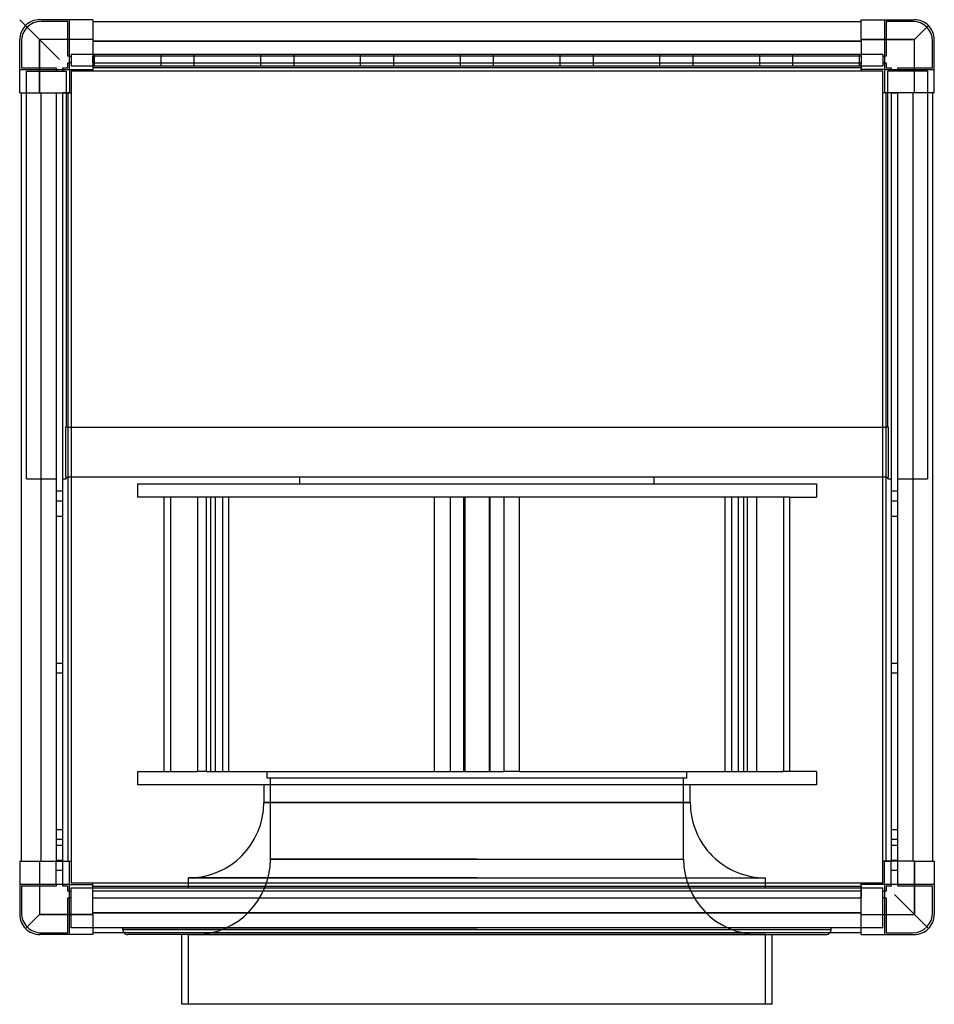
# Model space of a CAD drawing. Header units: millimetres. Extents: x -275 to 275, y -317 to 275.
import ezdxf

# ---------------------------------------------------------------- set-up
doc = ezdxf.new("R2010")
doc.units = ezdxf.units.MM
doc.layers.add('HIDDEN', color=7, linetype='Continuous')
doc.layers.add('THICK', color=7, linetype='Continuous')

msp = doc.modelspace()

# ---------------------------------------------------------------- linework, layer by layer
at = {"layer": 'HIDDEN'}
for p, q in [((-275, 275), (-263, 263)), ((-263, 275), (-263, 275)), ((-263, 275), (-263, 275)), ((-262, 274), (-262, 274)), ((-246, 274), (-262, 274)), ((-246, 274), (-246, 274)), ((-246, 253), (-246, 274)), ((-245, 275), (-245, 275)), ((-245, 275), (-245, 275)), ((-245, 245), (-245, 275)), ((-231, 275), (-231, 275)), ((-231, 275), (-231, 275)), ((-231, 274), (-231, 274)), ((-231, 274), (-231, 274)), ((231, 275), (231, 275)), ((231, 275), (231, 275)), ((231, 274), (231, 274)), ((231, 274), (231, 274)), ((245, 275), (245, 275)), ((245, 275), (245, 245)), ((245, 275), (245, 275)), ((246, 274), (246, 274)), ((262, 274), (246, 274)), ((246, 274), (246, 253)), ((262, 274), (262, 274)), ((263, 275), (263, 275)), ((263, 275), (263, 275)), ((263, 263), (271.49, 271.49)), ((-275, 263), (-275, 263)), ((-275, 263), (-275, 263)), ((-274, 262), (-274, 246)), ((-274, 262), (-274, 262)), ((-231, 263), (-263, 263)), ((-263, 231), (-263, 263)), ((231, 262), (-231, 262)), ((231, 263), (263, 263)), ((263, 231), (263, 263)), ((274, 262), (274, 262)), ((274, 246), (274, 262)), ((275, 263), (275, 263)), ((275, 263), (275, 263)), ((-246, 253), (-246, 253)), ((-245, 253), (-246, 253)), ((-246, 249), (-245, 249)), ((-246, 249), (-246, 249)), ((-246, 246), (-246, 249)), ((-245, 253), (-244, 253)), ((-244, 249), (-245, 249)), ((244, 254), (-244, 254)), ((-244, 254), (-244, 247)), ((-244, 254), (-244, 254)), ((-244, 253), (-244, 253)), ((-244, 249), (-244, 249)), ((-231, 253), (-231, 253)), ((-231, 253), (-231, 253)), ((231, 253), (-231, 253)), ((-231, 253), (-231, 253)), ((-231, 253), (-231, 253)), ((-231, 249), (-231, 253)), ((-231, 249), (-231, 249)), ((-231, 249), (-231, 249)), ((-231, 249), (-231, 249)), ((-231, 249), (231, 249)), ((-231, 249), (-231, 249)), ((-231, 249), (-231, 246)), ((-230, 254), (-230, 254)), ((-230, 254), (-230, 254)), ((-230, 254), (-230, 254)), ((-230, 254), (-230, 254)), ((-230, 254), (-230, 254)), ((-230, 254), (-230, 254)), ((-230, 254), (-230, 254)), ((-230, 254), (-230, 254)), ((-230, 247), (-230, 254)), ((-190, 254), (-190, 254)), ((-190, 254), (-190, 254)), ((-190, 254), (-190, 254)), ((-190, 254), (-190, 254)), ((-190, 254), (-190, 254)), ((-190, 254), (-190, 254)), ((-190, 254), (-190, 254)), ((-190, 247), (-190, 254)), ((-190, 254), (-190, 254)), ((-170, 254), (-170, 254)), ((-170, 254), (-170, 254)), ((-170, 254), (-170, 254)), ((-170, 254), (-170, 254)), ((-170, 254), (-170, 254)), ((-170, 254), (-170, 254)), ((-170, 254), (-170, 254)), ((-170, 254), (-170, 254)), ((-170, 247), (-170, 254)), ((-130, 254), (-130, 254)), ((-130, 254), (-130, 254)), ((-130, 254), (-130, 254)), ((-130, 254), (-130, 254)), ((-130, 254), (-130, 254)), ((-130, 254), (-130, 254)), ((-130, 254), (-130, 254)), ((-130, 247), (-130, 254)), ((-130, 254), (-130, 254)), ((-110, 254), (-110, 254)), ((-110, 254), (-110, 254)), ((-110, 254), (-110, 254)), ((-110, 254), (-110, 254)), ((-110, 254), (-110, 254)), ((-110, 254), (-110, 254)), ((-110, 254), (-110, 254)), ((-110, 254), (-110, 254)), ((-110, 247), (-110, 254)), ((-70, 254), (-70, 254)), ((-70, 254), (-70, 254)), ((-70, 254), (-70, 254)), ((-70, 254), (-70, 254)), ((-70, 254), (-70, 254)), ((-70, 254), (-70, 254)), ((-70, 254), (-70, 254)), ((-70, 247), (-70, 254)), ((-70, 254), (-70, 254)), ((-50, 254), (-50, 254)), ((-50, 254), (-50, 254)), ((-50, 254), (-50, 254)), ((-50, 254), (-50, 254)), ((-50, 254), (-50, 254)), ((-50, 254), (-50, 254)), ((-50, 254), (-50, 254)), ((-50, 254), (-50, 254)), ((-50, 247), (-50, 254)), ((-10, 254), (-10, 254)), ((-10, 254), (-10, 254)), ((-10, 254), (-10, 254)), ((-10, 254), (-10, 254)), ((-10, 254), (-10, 254)), ((-10, 254), (-10, 254)), ((-10, 254), (-10, 254)), ((-10, 247), (-10, 254)), ((-10, 254), (-10, 254)), ((10, 254), (10, 254)), ((10, 254), (10, 254)), ((10, 254), (10, 254)), ((10, 254), (10, 254)), ((10, 254), (10, 254)), ((10, 254), (10, 254)), ((10, 254), (10, 254)), ((10, 254), (10, 254)), ((10, 247), (10, 254)), ((50, 254), (50, 254)), ((50, 254), (50, 254)), ((50, 254), (50, 254)), ((50, 254), (50, 254)), ((50, 254), (50, 254)), ((50, 254), (50, 254)), ((50, 254), (50, 254)), ((50, 247), (50, 254)), ((50, 254), (50, 254)), ((70, 254), (70, 254)), ((70, 254), (70, 254)), ((70, 254), (70, 254)), ((70, 254), (70, 254)), ((70, 254), (70, 254)), ((70, 254), (70, 254)), ((70, 254), (70, 254)), ((70, 254), (70, 254)), ((70, 247), (70, 254)), ((110, 254), (110, 254)), ((110, 254), (110, 254)), ((110, 254), (110, 254)), ((110, 254), (110, 254)), ((110, 254), (110, 254)), ((110, 254), (110, 254)), ((110, 254), (110, 254)), ((110, 247), (110, 254)), ((110, 254), (110, 254)), ((130, 254), (130, 254)), ((130, 254), (130, 254)), ((130, 254), (130, 254)), ((130, 254), (130, 254)), ((130, 254), (130, 254)), ((130, 254), (130, 254)), ((130, 254), (130, 254)), ((130, 254), (130, 254)), ((130, 247), (130, 254)), ((170, 254), (170, 254)), ((170, 254), (170, 254)), ((170, 254), (170, 254)), ((170, 254), (170, 254)), ((170, 254), (170, 254)), ((170, 254), (170, 254)), ((170, 254), (170, 254)), ((170, 247), (170, 254)), ((170, 254), (170, 254)), ((190, 254), (190, 254)), ((190, 254), (190, 254)), ((190, 254), (190, 254)), ((190, 254), (190, 254)), ((190, 254), (190, 254)), ((190, 254), (190, 254)), ((190, 254), (190, 254)), ((190, 254), (190, 254)), ((190, 247), (190, 254)), ((230, 254), (230, 254)), ((230, 254), (230, 254)), ((230, 254), (230, 254)), ((230, 254), (230, 254)), ((230, 254), (230, 254)), ((230, 254), (230, 254)), ((230, 254), (230, 254)), ((230, 247), (230, 254)), ((230, 254), (230, 254)), ((231, 253), (231, 253)), ((231, 253), (231, 249)), ((231, 253), (231, 253)), ((231, 253), (231, 253)), ((231, 253), (231, 253)), ((231, 249), (231, 249)), ((231, 249), (231, 249)), ((231, 249), (231, 249)), ((231, 249), (231, 249)), ((231, 246), (231, 249)), ((244, 254), (244, 254)), ((244, 254), (244, 247)), ((244, 253), (244, 253)), ((244, 253), (245, 253)), ((244, 249), (244, 249)), ((245, 249), (244, 249)), ((246, 253), (245, 253)), ((245, 249), (246, 249)), ((246, 253), (246, 253)), ((246, 249), (246, 249)), ((246, 249), (246, 246)), ((-275, 245), (-275, 245)), ((-275, 245), (-245, 245)), ((-275, 245), (-275, 245)), ((-274, 246), (-274, 246)), ((-274, 246), (-253, 246)), ((-271, 244), (-271, 244)), ((-271, 244), (-247, 244)), ((-271, -1), (-271, 244)), ((-253, 246), (-253, 245)), ((-253, 246), (-253, 246)), ((-253, 245), (-253, 244)), ((-253, 244), (-253, 244)), ((-249, 246), (-249, 246)), ((-249, 245), (-249, 246)), ((-249, 246), (-246, 246)), ((-249, 245), (-249, 244)), ((-249, 244), (-249, 244)), ((-247, 244), (-247, 244)), ((-247, 244), (-247, 30)), ((-246, 246), (-246, 246)), ((-245, 245), (-245, 245)), ((-245, 245), (-245, 245)), ((-245, 245), (-245, 245)), ((-245, 245), (-245, 245)), ((244, 247), (-244, 247)), ((-244, 247), (-244, 247)), ((-244, 244), (-244, 244)), ((-244, 244), (-244, 244)), ((-231, 246), (-231, 245)), ((-231, 246), (-231, 246)), ((-231, 246), (-231, 246)), ((-231, 246), (-231, 246)), ((-231, 246), (-231, 246)), ((-231, 245), (-231, 245)), ((-231, 245), (-231, 245)), ((-231, 245), (-231, 245)), ((-231, 245), (-231, 245)), ((-231, 245), (-231, 245)), ((-231, 245), (-231, 245)), ((-231, 244), (-231, 244)), ((-231, 244), (-231, 244)), ((-230, 247), (-230, 247)), ((-230, 247), (-230, 247)), ((-230, 247), (-230, 247)), ((-230, 247), (-230, 247)), ((-230, 247), (-230, 247)), ((-230, 247), (-230, 247)), ((-230, 247), (-230, 247)), ((-230, 247), (-230, 247)), ((-190, 247), (-190, 247)), ((-190, 247), (-190, 247)), ((-190, 247), (-190, 247)), ((-190, 247), (-190, 247)), ((-190, 247), (-190, 247)), ((-190, 247), (-190, 247)), ((-190, 247), (-190, 247)), ((-190, 247), (-190, 247)), ((-170, 247), (-170, 247)), ((-170, 247), (-170, 247)), ((-170, 247), (-170, 247)), ((-170, 247), (-170, 247)), ((-170, 247), (-170, 247)), ((-170, 247), (-170, 247)), ((-170, 247), (-170, 247)), ((-170, 247), (-170, 247)), ((-130, 247), (-130, 247)), ((-130, 247), (-130, 247)), ((-130, 247), (-130, 247)), ((-130, 247), (-130, 247)), ((-130, 247), (-130, 247)), ((-130, 247), (-130, 247)), ((-130, 247), (-130, 247)), ((-130, 247), (-130, 247)), ((-110, 247), (-110, 247)), ((-110, 247), (-110, 247)), ((-110, 247), (-110, 247)), ((-110, 247), (-110, 247)), ((-110, 247), (-110, 247)), ((-110, 247), (-110, 247)), ((-110, 247), (-110, 247)), ((-110, 247), (-110, 247)), ((-70, 247), (-70, 247)), ((-70, 247), (-70, 247)), ((-70, 247), (-70, 247)), ((-70, 247), (-70, 247)), ((-70, 247), (-70, 247)), ((-70, 247), (-70, 247)), ((-70, 247), (-70, 247)), ((-70, 247), (-70, 247)), ((-50, 247), (-50, 247)), ((-50, 247), (-50, 247)), ((-50, 247), (-50, 247)), ((-50, 247), (-50, 247)), ((-50, 247), (-50, 247)), ((-50, 247), (-50, 247)), ((-50, 247), (-50, 247)), ((-50, 247), (-50, 247)), ((-10, 247), (-10, 247)), ((-10, 247), (-10, 247)), ((-10, 247), (-10, 247)), ((-10, 247), (-10, 247)), ((-10, 247), (-10, 247)), ((-10, 247), (-10, 247)), ((-10, 247), (-10, 247)), ((-10, 247), (-10, 247)), ((10, 247), (10, 247)), ((10, 247), (10, 247)), ((10, 247), (10, 247)), ((10, 247), (10, 247)), ((10, 247), (10, 247)), ((10, 247), (10, 247)), ((10, 247), (10, 247)), ((10, 247), (10, 247)), ((50, 247), (50, 247)), ((50, 247), (50, 247)), ((50, 247), (50, 247)), ((50, 247), (50, 247)), ((50, 247), (50, 247)), ((50, 247), (50, 247)), ((50, 247), (50, 247)), ((50, 247), (50, 247)), ((70, 247), (70, 247)), ((70, 247), (70, 247)), ((70, 247), (70, 247)), ((70, 247), (70, 247)), ((70, 247), (70, 247)), ((70, 247), (70, 247)), ((70, 247), (70, 247)), ((70, 247), (70, 247)), ((110, 247), (110, 247)), ((110, 247), (110, 247)), ((110, 247), (110, 247)), ((110, 247), (110, 247)), ((110, 247), (110, 247)), ((110, 247), (110, 247)), ((110, 247), (110, 247)), ((110, 247), (110, 247)), ((130, 247), (130, 247)), ((130, 247), (130, 247)), ((130, 247), (130, 247)), ((130, 247), (130, 247)), ((130, 247), (130, 247)), ((130, 247), (130, 247)), ((130, 247), (130, 247)), ((130, 247), (130, 247)), ((170, 247), (170, 247)), ((170, 247), (170, 247)), ((170, 247), (170, 247)), ((170, 247), (170, 247)), ((170, 247), (170, 247)), ((170, 247), (170, 247)), ((170, 247), (170, 247)), ((170, 247), (170, 247)), ((190, 247), (190, 247)), ((190, 247), (190, 247)), ((190, 247), (190, 247)), ((190, 247), (190, 247)), ((190, 247), (190, 247)), ((190, 247), (190, 247)), ((190, 247), (190, 247)), ((190, 247), (190, 247)), ((230, 247), (230, 247)), ((230, 247), (230, 247)), ((230, 247), (230, 247)), ((230, 247), (230, 247)), ((230, 247), (230, 247)), ((230, 247), (230, 247)), ((230, 247), (230, 247)), ((230, 247), (230, 247)), ((231, 245), (231, 246)), ((231, 246), (231, 246)), ((231, 246), (231, 246)), ((231, 246), (231, 246)), ((231, 246), (231, 246)), ((231, 245), (231, 245)), ((231, 245), (231, 245)), ((231, 245), (231, 245)), ((231, 245), (231, 245)), ((231, 245), (231, 245)), ((231, 245), (231, 245)), ((231, 244), (231, 244)), ((231, 244), (231, 244)), ((244, 247), (244, 247)), ((244, 244), (244, 244)), ((244, 244), (244, 244)), ((245, 245), (245, 245)), ((245, 245), (245, 245)), ((245, 245), (275, 245)), ((245, 245), (245, 245)), ((245, 245), (245, 245)), ((246, 246), (246, 246)), ((246, 246), (249, 246)), ((271, 244), (247, 244)), ((247, 30), (247, 244)), ((247, 244), (247, 244)), ((249, 246), (249, 245)), ((249, 246), (249, 246)), ((249, 245), (249, 244)), ((249, 244), (249, 244)), ((253, 246), (253, 246)), ((253, 245), (253, 246)), ((253, 246), (274, 246)), ((253, 245), (253, 244)), ((253, 244), (253, 244)), ((271, 244), (271, -1)), ((271, 244), (271, 244)), ((274, 246), (274, 246)), ((275, 245), (275, 245)), ((275, 245), (275, 245)), ((-275, 231), (-275, 231)), ((-275, 231), (-275, 231)), ((-274, 231), (-274, 231)), ((-274, 231), (-274, 231)), ((-262, -231), (-262, 231)), ((-253, 231), (-253, 231)), ((-253, 231), (-253, 231)), ((-253, 231), (-253, 231)), ((-253, 231), (-253, -231)), ((-253, 231), (-253, 231)), ((-253, 231), (-249, 231)), ((-249, 231), (-249, 231)), ((-249, 231), (-249, 231)), ((-249, -231), (-249, 231)), ((-249, 231), (-249, 231)), ((-249, 231), (-249, 231)), ((-246, 231), (-249, 231)), ((-245, 231), (-246, 231)), ((-246, 231), (-246, 231)), ((-246, 231), (-246, 231)), ((-246, 231), (-246, 231)), ((-246, 231), (-246, 231)), ((-245, 231), (-245, 231)), ((-245, 231), (-245, 231)), ((-245, 231), (-245, 231)), ((-245, 231), (-245, 231)), ((-245, 231), (-245, 231)), ((-245, 231), (-245, 231)), ((-244, 231), (-244, 231)), ((-244, 231), (-244, 231)), ((244, 231), (244, 231)), ((244, 231), (244, 231)), ((246, 231), (245, 231)), ((245, 231), (245, 231)), ((245, 231), (245, 231)), ((245, 231), (245, 231)), ((245, 231), (245, 231)), ((245, 231), (245, 231)), ((245, 231), (245, 231)), ((246, 231), (246, 231)), ((246, 231), (246, 231)), ((246, 231), (246, 231)), ((249, 231), (246, 231)), ((246, 231), (246, 231)), ((249, 231), (249, 231)), ((249, 231), (249, 231)), ((249, 231), (249, 231)), ((249, 231), (249, -231)), ((249, 231), (249, 231)), ((249, 231), (253, 231)), ((253, 231), (253, 231)), ((253, 231), (253, 231)), ((253, -231), (253, 231)), ((253, 231), (253, 231)), ((253, 231), (253, 231)), ((262, 231), (262, -231)), ((274, 231), (274, 231)), ((274, 231), (274, 231)), ((275, 231), (275, 231)), ((275, 231), (275, 231)), ((-247.5, 30), (-247.5, 30)), ((-247.5, 30), (-247.5, 30)), ((-246, 30), (-247.5, 30)), ((-247.5, 30), (-247.5, 0)), ((-247, 30), (-247, 30)), ((-246, 30), (-244, 30)), ((-246, 30), (-246, 30)), ((-246, 30), (-246, 30)), ((-244, 30), (244, 30)), ((-244, 30), (-244, 30)), ((-244, 30), (-244, 30)), ((244, 30), (244, 30)), ((244, 30), (244, 30)), ((244, 30), (246, 30)), ((246, 30), (246, 30)), ((247.5, 30), (246, 30)), ((246, 30), (246, 30)), ((247, 30), (247, 30)), ((247.5, 30), (247.5, 30)), ((247.5, 30), (247.5, 30)), ((247.5, 0), (247.5, 30)), ((-247.5, 0), (-246, 0)), ((-247.5, 0), (-247.5, 0)), ((-247, 0), (-247, 0)), ((-247, 0), (-247, -1)), ((-244, 0), (-246, 0)), ((-246, 0), (-246, 0)), ((244, 0), (-244, 0)), ((-244, 0), (-244, 0)), ((-106.5, -4), (-106.5, 0)), ((106.5, -4), (106.5, 0)), ((244, 0), (244, 0)), ((246, 0), (244, 0)), ((246, 0), (247.5, 0)), ((246, 0), (246, 0)), ((247, 0), (247, 0)), ((247, -1), (247, 0)), ((247.5, 0), (247.5, 0)), ((-271, -1), (-253, -1)), ((-271, -1), (-271, -1)), ((-253, -1), (-253, -1)), ((-249, -1), (-249, -1)), ((-249, -1), (-247, -1)), ((-247.5, 0), (-247.5, 0)), ((-247, -1), (-247, -1)), ((-246, 0), (-246, 0)), ((-244, 0), (-244, 0)), ((-204.12, -4), (0, -4)), ((-204.12, -4), (-204.12, -12)), ((0, -4), (204.12, -4)), ((204.12, -4), (204.12, -12)), ((244, 0), (244, 0)), ((246, 0), (246, 0)), ((247, -1), (249, -1)), ((247, -1), (247, -1)), ((247.5, 0), (247.5, 0)), ((249, -1), (249, -1)), ((253, -1), (253, -1)), ((253, -1), (271, -1)), ((271, -1), (271, -1)), ((-249, -8.5), (-253, -8.5)), ((-249, -8.5), (-253, -8.5)), ((-249, -8.5), (-253, -8.5)), ((-249, -8.5), (-253, -8.5)), ((253, -8.5), (249, -8.5)), ((253, -8.5), (249, -8.5)), ((253, -8.5), (249, -8.5)), ((253, -8.5), (249, -8.5)), ((-249, -14.5), (-253, -14.5)), ((-249, -14.5), (-253, -14.5)), ((-249, -14.5), (-253, -14.5)), ((-249, -14.5), (-253, -14.5)), ((-168.12, -12), (-204.12, -12)), ((-188.15, -177), (-188.15, -12)), ((-184.32, -12), (-184.32, -177)), ((-168.12, -12), (-168.12, -177)), ((-162.63, -12), (-168.12, -12)), ((0, -12), (-162.63, -12)), ((-162.63, -177), (-162.63, -12)), ((-160.28, -12), (-160.28, -177)), ((-157.18, -177), (-157.18, -12)), ((-152.99, -12), (-152.99, -177)), ((-149.25, -177), (-149.25, -12)), ((-25.51, -177), (-25.51, -12)), ((-16.2, -12), (-16.2, -177)), ((-7.92, -177), (-7.92, -12)), ((-7.3, -12), (-7.3, -177)), ((16.2, -12), (0, -12)), ((7.3, -12), (7.3, -177)), ((7.92, -177), (7.92, -12)), ((16.2, -12), (16.2, -177)), ((25.51, -12), (16.2, -12)), ((25.51, -177), (25.51, -12)), ((184.32, -12), (25.51, -12)), ((149.25, -177), (149.25, -12)), ((152.99, -12), (152.99, -177)), ((157.18, -177), (157.18, -12)), ((160.28, -12), (160.28, -177)), ((162.63, -177), (162.63, -12)), ((168.12, -12), (168.12, -177)), ((188.15, -12), (183.6, -12)), ((184.32, -12), (184.32, -177)), ((188.15, -177), (188.15, -12)), ((188.15, -12), (204.12, -12)), ((253, -14.5), (249, -14.5)), ((253, -14.5), (249, -14.5)), ((253, -14.5), (249, -14.5)), ((253, -14.5), (249, -14.5)), ((-253, -23.5), (-249, -23.5)), ((-253, -23.5), (-253, -23.5)), ((-249, -23.5), (-249, -23.5)), ((249, -23.5), (253, -23.5)), ((249, -23.5), (249, -23.5)), ((253, -23.5), (253, -23.5)), ((-249, -112), (-253, -112)), ((-249, -112), (-253, -112)), ((253, -112), (249, -112)), ((253, -112), (249, -112)), ((-249, -118), (-253, -118)), ((-249, -118), (-253, -118)), ((253, -118), (249, -118)), ((253, -118), (249, -118)), ((-204.12, -177), (-168.12, -177)), ((-204.12, -177), (-204.12, -185)), ((-162.63, -177), (-168.12, -177)), ((-162.63, -177), (0, -177)), ((-126.25, -181), (-126.25, -177)), ((0, -177), (16.2, -177)), ((25.51, -177), (16.2, -177)), ((25.51, -177), (184.32, -177)), ((126.25, -181), (126.25, -177)), ((188.15, -177), (183.6, -177)), ((204.12, -177), (188.15, -177)), ((204.12, -177), (204.12, -185)), ((0, -181), (-126.25, -181)), ((-124.25, -229.76), (-124.25, -181)), ((126.25, -181), (0, -181)), ((124.25, -229.76), (124.25, -181)), ((0, -185), (-204.12, -185)), ((-128.25, -185), (-128.25, -195.75)), ((204.12, -185), (0, -185)), ((128.25, -195.75), (128.25, -185)), ((-128.25, -195.75), (0, -195.75)), ((0, -195.75), (-128.25, -195.75)), ((0, -195.75), (128.25, -195.75)), ((128.25, -195.75), (0, -195.75)), ((-249, -212), (-253, -212)), ((-249, -212), (-253, -212)), ((253, -212), (249, -212)), ((253, -212), (249, -212)), ((-249, -218), (-253, -218)), ((-249, -218), (-253, -218)), ((253, -218), (249, -218)), ((253, -218), (249, -218)), ((-253, -221.5), (-253, -221.5)), ((-249, -221.5), (-253, -221.5)), ((-249, -221.5), (-249, -221.5)), ((249, -221.5), (249, -221.5)), ((253, -221.5), (249, -221.5)), ((253, -221.5), (253, -221.5)), ((-249, -230.5), (-253, -230.5)), ((-249, -230.5), (-253, -230.5)), ((-249, -230.5), (-253, -230.5)), ((-249, -230.5), (-253, -230.5)), ((0, -229.76), (-124.25, -229.76)), ((-124.25, -229.76), (0, -229.76)), ((0, -229.76), (124.25, -229.76)), ((253, -230.5), (249, -230.5)), ((253, -230.5), (249, -230.5)), ((253, -230.5), (249, -230.5)), ((253, -230.5), (249, -230.5)), ((-275, -231), (-275, -231)), ((-275, -231), (-275, -231)), ((-274, -231), (-274, -231)), ((-274, -231), (-274, -231)), ((-263, -231), (-263, -263)), ((-253, -231), (-253, -231)), ((-253, -231), (-253, -231)), ((-253, -245), (-253, -231)), ((-253, -231), (-253, -231)), ((-253, -231), (-253, -231)), ((-249, -231), (-253, -231)), ((-249, -236.5), (-253, -236.5)), ((-249, -236.5), (-253, -236.5)), ((-249, -236.5), (-253, -236.5)), ((-249, -236.5), (-253, -236.5)), ((-249, -231), (-249, -231)), ((-249, -231), (-249, -231)), ((-249, -245), (-249, -231)), ((-249, -231), (-249, -231)), ((-249, -231), (-249, -231)), ((-249, -231), (-246, -231)), ((-246, -231), (-245, -231)), ((-246, -231), (-246, -231)), ((-246, -231), (-246, -231)), ((-246, -231), (-246, -231)), ((-246, -231), (-246, -231)), ((-245, -231), (-245, -231)), ((-245, -231), (-245, -231)), ((-245, -231), (-245, -231)), ((-245, -231), (-245, -231)), ((-245, -231), (-245, -231)), ((-245, -231), (-245, -231)), ((-244, -231), (-244, -231)), ((-244, -231), (-244, -231)), ((244, -231), (244, -231)), ((244, -231), (244, -231)), ((245, -231), (245, -231)), ((245, -231), (246, -231)), ((245, -231), (245, -231)), ((245, -231), (245, -231)), ((245, -231), (245, -231)), ((245, -231), (245, -231)), ((245, -231), (245, -231)), ((246, -231), (246, -231)), ((246, -231), (246, -231)), ((246, -231), (246, -231)), ((246, -231), (249, -231)), ((246, -231), (246, -231)), ((249, -231), (249, -231)), ((249, -231), (249, -231)), ((249, -245), (249, -231)), ((249, -231), (249, -231)), ((249, -231), (249, -231)), ((253, -231), (249, -231)), ((253, -236.5), (249, -236.5)), ((253, -236.5), (249, -236.5)), ((253, -236.5), (249, -236.5)), ((253, -236.5), (249, -236.5)), ((253, -231), (253, -231)), ((253, -231), (253, -231)), ((253, -245), (253, -231)), ((253, -231), (253, -231)), ((253, -231), (253, -231)), ((263, -231), (263, -263)), ((274, -231), (274, -231)), ((274, -231), (274, -231)), ((275, -231), (275, -231)), ((275, -231), (275, -231)), ((0, -241), (-173.5, -241)), ((-173.5, -241), (0, -241)), ((-173.5, -247), (-173.5, -241)), ((0, -241), (173.5, -241)), ((173.5, -247), (173.5, -241)), ((-275, -245), (-275, -245)), ((-275, -245), (-275, -245)), ((-245, -245), (-275, -245)), ((-274, -246), (-274, -262)), ((-274, -246), (-274, -246)), ((-253, -246), (-274, -246)), ((-253, -245), (-253, -246)), ((-253, -246), (-253, -246)), ((-249, -246), (-249, -245)), ((-249, -246), (-249, -246)), ((-246, -246), (-249, -246)), ((-246, -246), (-246, -246)), ((-246, -249), (-246, -246)), ((-245, -245), (-245, -245)), ((-245, -245), (-245, -245)), ((-245, -245), (-245, -245)), ((-245, -275), (-245, -245)), ((-245, -245), (-245, -245)), ((-244, -244), (-244, -244)), ((-244, -244), (-244, -244)), ((-244, -271), (-244, -247)), ((-244, -247), (-244, -247)), ((-244, -247), (244, -247)), ((-231, -244), (-231, -244)), ((-231, -244), (-231, -244)), ((-231, -245), (-231, -245)), ((-231, -245), (-231, -245)), ((-231, -245), (-231, -245)), ((-231, -245), (-231, -245)), ((-231, -246), (-231, -245)), ((-231, -245), (-231, -245)), ((-231, -245), (-231, -245)), ((-231, -246), (-231, -246)), ((-231, -246), (-231, -246)), ((-231, -246), (-231, -246)), ((-231, -246), (-231, -246)), ((-231, -249), (-231, -246)), ((231, -244), (231, -244)), ((231, -244), (231, -244)), ((231, -245), (231, -245)), ((231, -245), (231, -245)), ((231, -246), (231, -245)), ((231, -245), (231, -245)), ((231, -245), (231, -245)), ((231, -245), (231, -245)), ((231, -245), (231, -245)), ((231, -246), (231, -246)), ((231, -246), (231, -246)), ((231, -246), (231, -246)), ((231, -246), (231, -249)), ((231, -246), (231, -246)), ((244, -244), (244, -244)), ((244, -244), (244, -244)), ((244, -247), (244, -247)), ((244, -271), (244, -247)), ((245, -245), (245, -275)), ((245, -245), (245, -245)), ((275, -245), (245, -245)), ((245, -245), (245, -245)), ((245, -245), (245, -245)), ((245, -245), (245, -245)), ((246, -246), (246, -246)), ((249, -246), (246, -246)), ((246, -246), (246, -249)), ((249, -245), (249, -246)), ((249, -246), (249, -246)), ((253, -246), (253, -245)), ((253, -246), (253, -246)), ((274, -246), (253, -246)), ((274, -246), (274, -246)), ((274, -262), (274, -246)), ((275, -245), (275, -245)), ((275, -245), (275, -245)), ((-246, -249), (-246, -249)), ((-245, -249), (-246, -249)), ((-246, -253), (-245, -253)), ((-246, -253), (-246, -253)), ((-246, -274), (-246, -253)), ((-245, -249), (-244, -249)), ((-244, -253), (-245, -253)), ((-244, -249), (-244, -249)), ((-244, -253), (-244, -253)), ((-231, -249), (-231, -249)), ((-231, -249), (-231, -249)), ((-231, -253), (-231, -249)), ((-231, -249), (-231, -249)), ((231, -249), (-231, -249)), ((-231, -249), (-231, -249)), ((-231, -253), (-231, -253)), ((-231, -253), (-231, -253)), ((-231, -253), (-231, -253)), ((-231, -253), (231, -253)), ((-231, -253), (-231, -253)), ((231, -249), (231, -249)), ((231, -249), (231, -249)), ((231, -249), (231, -249)), ((231, -249), (231, -249)), ((231, -249), (231, -253)), ((231, -253), (231, -253)), ((231, -253), (231, -253)), ((231, -253), (231, -253)), ((231, -253), (231, -253)), ((244, -249), (244, -249)), ((244, -249), (245, -249)), ((244, -253), (244, -253)), ((245, -253), (244, -253)), ((246, -249), (245, -249)), ((245, -253), (246, -253)), ((246, -249), (246, -249)), ((246, -253), (246, -253)), ((246, -253), (246, -274)), ((271.49, -271.49), (251, -251)), ((-275, -263), (-275, -263)), ((-275, -263), (-275, -263)), ((-274, -262), (-274, -262)), ((-263, -263), (-271.49, -271.49)), ((-231, -263), (-263, -263)), ((-231, -262), (231, -262)), ((231, -263), (263, -263)), ((274, -262), (274, -262)), ((275, -263), (275, -263)), ((275, -263), (275, -263)), ((-244, -271), (-244, -271)), ((244, -271), (-244, -271)), ((-213, -272), (-213, -271)), ((0, -272), (-213, -272)), ((-213, -272), (0, -272)), ((0, -272), (213, -272)), ((0, -272), (213, -272)), ((213, -272), (213, -271)), ((244, -271), (244, -271)), ((-263, -275), (-263, -275)), ((-263, -275), (-263, -275)), ((-262, -274), (-262, -274)), ((-262, -274), (-246, -274)), ((-246, -274), (-246, -274)), ((-245, -275), (-245, -275)), ((-245, -275), (-245, -275)), ((-231, -274), (-231, -274)), ((-231, -274), (-231, -274)), ((-231, -275), (-231, -275)), ((-231, -275), (-231, -275)), ((-173.5, -275), (0, -275)), ((-173.5, -317), (-173.5, -275)), ((173.5, -275), (0, -275)), ((173.5, -317), (173.5, -275)), ((231, -274), (231, -274)), ((231, -274), (231, -274)), ((231, -275), (231, -275)), ((231, -275), (231, -275)), ((245, -275), (245, -275)), ((245, -275), (245, -275)), ((246, -274), (262, -274)), ((246, -274), (246, -274)), ((262, -274), (262, -274)), ((263, -275), (263, -275)), ((263, -275), (263, -275))]:
    msp.add_line(p, q, dxfattribs=at)
for centre, radius, start, end in [((-262, 262), 12, 89.99998, 179.99998), ((262, 262), 12, 0, 89.99998), ((-173.5, -195.75), 45.25, 270.00002, 0), ((173.5, -195.75), 45.25, 180.00002, 270.00002), ((-169.5, -229.76), 45.25, 271.20461, 0), ((169.5, -229.76), 45.25, 180.00002, 268.79543), ((-262, -262), 12, 180.00002, 270.00002), ((262, -262), 12, 270.00002, 0), ((-210, -272), 3, 180.00002, 221.81031), ((210, -272), 3, 318.18967, 0)]:
    msp.add_arc(centre, radius, start, end, dxfattribs=at)
at = {"layer": 'THICK'}
for p, q in [((-231, 275), (-263, 275)), ((-231, 275), (-231, 263)), ((-231, 274), (231, 274)), ((231, 263), (231, 275)), ((231, 275), (263, 275)), ((-271.49, 271.49), (-251, 251)), ((271.49, 271.49), (263, 263)), ((-275, 231), (-275, 263)), ((-231, 263), (-263, 263)), ((-263, 263), (-263, 231)), ((-231, 263), (-231, 245)), ((-231, 262), (231, 262)), ((231, 263), (231, 245)), ((263, 263), (231, 263)), ((263, 231), (263, 263)), ((275, 231), (275, 263)), ((-245, 245), (-245, 231)), ((-245, 245), (-231, 245)), ((244, 244), (-244, 244)), ((-244, 244), (-244, -244)), ((231, 246), (-231, 246)), ((-231, 245), (-231, 244)), ((231, 245), (231, 244)), ((245, 245), (231, 245)), ((244, -244), (244, 244)), ((245, 245), (245, 231)), ((-275, 231), (-263, 231)), ((-274, -231), (-274, 231)), ((-263, 231), (-245, 231)), ((-262, -231), (-262, 231)), ((-246, 231), (-246, -231)), ((-245, 231), (-244, 231)), ((245, 231), (244, 231)), ((263, 231), (245, 231)), ((246, -231), (246, 231)), ((262, 231), (262, -231)), ((275, 231), (263, 231)), ((274, 231), (274, -231)), ((-275, -231), (-263, -231)), ((-275, -231), (-275, -263)), ((-263, -231), (-245, -231)), ((-263, -231), (-263, -263)), ((-245, -231), (-244, -231)), ((-245, -245), (-245, -231)), ((245, -231), (244, -231)), ((263, -231), (245, -231)), ((245, -245), (245, -231)), ((263, -231), (275, -231)), ((263, -263), (263, -231)), ((275, -231), (275, -263)), ((-245, -245), (-231, -245)), ((-244, -244), (244, -244)), ((-231, -245), (-231, -244)), ((-231, -263), (-231, -245)), ((-231, -246), (231, -246)), ((231, -245), (231, -244)), ((231, -263), (231, -245)), ((245, -245), (231, -245)), ((-271.49, -271.49), (-263, -263)), ((-263, -263), (-231, -263)), ((231, -262), (-231, -262)), ((-231, -263), (-231, -275)), ((231, -275), (231, -263)), ((231, -263), (263, -263)), ((271.49, -271.49), (263, -263)), ((-231, -275), (-263, -275)), ((231, -274), (-231, -274)), ((0, -275), (-210, -275)), ((-177.5, -317), (-177.5, -275)), ((0, -275), (210, -275)), ((177.5, -317), (177.5, -275)), ((231, -275), (263, -275)), ((0, -317), (-177.5, -317)), ((177.5, -317), (0, -317))]:
    msp.add_line(p, q, dxfattribs=at)
for centre, start, end in [((-210, -272), 221.81031, 270.00002), ((210, -272), 270.00002, 318.18967)]:
    msp.add_arc(centre, 3, start, end, dxfattribs=at)
for centre, major_axis, start_param, end_param in [((-263, 263), (-12, 0), -1.570796, -0.785398), ((263, 263), (12, 0), 0.785398, 1.570796), ((-263, 263), (0, 12), 0.785398, 1.570796), ((263, 263), (0, 12), -1.570796, -0.785398), ((-263, -263), (0, -12), -1.570796, -0.785398), ((263, -263), (0, -12), 0.785398, 1.570796), ((-263, -263), (-12, 0), 0.785398, 1.570796), ((263, -263), (12, 0), -1.570796, -0.785398)]:
    msp.add_ellipse(centre, major_axis=major_axis, ratio=1, start_param=start_param, end_param=end_param, dxfattribs=at)

doc.saveas('drawing.dxf')
